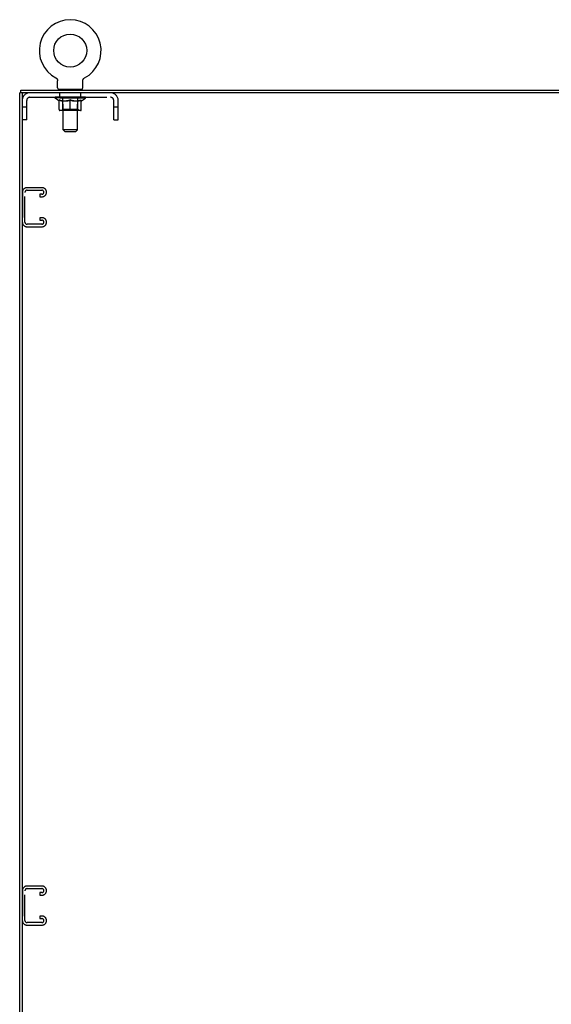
# Model space of a CAD drawing. Header units: inches. Extents: x 0 to 194, y 0 to 126.
# Tile 11 of 12: x 150 to 172, y 42 to 83. Entities that reach past the tile are written whole.
import ezdxf

# ---------------------------------------------------------------- set-up
doc = ezdxf.new("R2010")
doc.units = ezdxf.units.IN
doc.header["$LTSCALE"] = 10.674419
doc.header["$MEASUREMENT"] = 0
doc.linetypes.add('HIDDEN', pattern=[0.2, 0.1, -0.1])
doc.layers.get('0').update_dxf_attribs({"linetype": 'CONTINUOUS'})
doc.layers.add('02___PRT_ALL_AXES', color=7, linetype='CONTINUOUS')
doc.layers.add('DEFAULT_2', color=8, linetype='HIDDEN')

msp = doc.modelspace()

# ---------------------------------------------------------------- linework, layer by layer
at = {"color": 7, "linetype": 'Continuous'}
for p, q in [((151.289, 80.229), (151.289, 80.229)), ((151.289, 80.229), (151.294, 80.226)), ((151.292, 80.227), (151.29, 80.228)), ((151.294, 80.226), (151.298, 80.224)), ((151.298, 80.224), (151.303, 80.221)), ((151.302, 80.221), (151.307, 80.218)), ((151.307, 80.218), (151.311, 80.215)), ((151.311, 80.215), (151.315, 80.211)), ((151.315, 80.211), (151.319, 80.208)), ((151.319, 80.208), (151.323, 80.204)), ((151.323, 80.204), (151.326, 80.2)), ((151.326, 80.201), (151.33, 80.197)), ((151.33, 80.197), (151.333, 80.193)), ((151.333, 80.193), (151.337, 80.188)), ((151.337, 80.189), (151.34, 80.184)), ((151.34, 80.184), (151.343, 80.18)), ((151.343, 80.18), (151.345, 80.176)), ((151.345, 80.176), (151.348, 80.171)), ((151.348, 80.171), (151.35, 80.166)), ((151.35, 80.166), (151.353, 80.162)), ((151.355, 80.157), (151.357, 80.152)), ((151.357, 80.152), (151.358, 80.147)), ((151.358, 80.147), (151.36, 80.142)), ((151.36, 80.142), (151.361, 80.137)), ((151.361, 80.137), (151.363, 80.132)), ((151.363, 80.132), (151.364, 80.127)), ((151.364, 80.127), (151.364, 80.122)), ((151.366, 80.106), (151.366, 80.102)), ((151.366, 79.809), (151.366, 80.102)), ((152.412, 80.111), (152.413, 80.117)), ((152.412, 79.809), (152.412, 80.102)), ((152.413, 80.122), (152.414, 80.127)), ((152.413, 80.116), (152.413, 80.122)), ((152.414, 80.127), (152.415, 80.132)), ((152.415, 80.132), (152.416, 80.137)), ((152.416, 80.137), (152.418, 80.142)), ((152.418, 80.142), (152.419, 80.147)), ((152.419, 80.147), (152.421, 80.152)), ((152.421, 80.152), (152.423, 80.157)), ((152.423, 80.157), (152.425, 80.162)), ((152.425, 80.162), (152.427, 80.166)), ((152.427, 80.166), (152.43, 80.171)), ((152.43, 80.171), (152.432, 80.176)), ((152.432, 80.176), (152.435, 80.18)), ((152.435, 80.18), (152.438, 80.184)), ((152.438, 80.184), (152.441, 80.189)), ((152.441, 80.188), (152.444, 80.193)), ((152.444, 80.193), (152.448, 80.197)), ((152.448, 80.197), (152.451, 80.201)), ((152.451, 80.2), (152.455, 80.204)), ((152.455, 80.204), (152.459, 80.208)), ((152.459, 80.208), (152.463, 80.211)), ((152.463, 80.211), (152.467, 80.215)), ((152.467, 80.215), (152.471, 80.218)), ((152.471, 80.218), (152.475, 80.221)), ((152.475, 80.221), (152.48, 80.224)), ((152.48, 80.224), (152.484, 80.226)), ((152.48, 80.224), (152.481, 80.224)), ((152.484, 80.226), (152.489, 80.229)), ((152.487, 80.228), (152.485, 80.227)), ((149.837, 79.606), (149.837, 79.71)), ((151.389, 79.74), (151.389, 79.71)), ((152.389, 79.74), (151.389, 79.74)), ((152.389, 79.74), (152.389, 79.71)), ((149.949, 79.606), (149.785, 79.606)), ((149.889, 79.606), (149.889, 79.56))]:
    msp.add_line(p, q, dxfattribs=at)
at = {"color": 3, "linetype": 'Continuous'}
for p, q in [((149.837, 79.71), (185.733, 79.71)), ((149.785, 7.814), (149.785, 79.606)), ((149.889, 79.546), (149.889, 7.874)), ((185.618, 79.606), (149.949, 79.606))]:
    msp.add_line(p, q, dxfattribs=at)
at = {"color": 7, "linetype": 'Continuous'}
for points in [[(151.353, 80.162), (151.355, 80.157), (151.357, 80.152)], [(151.364, 80.122), (151.365, 80.116), (151.366, 80.111)], [(151.365, 80.117), (151.366, 80.111), (151.366, 80.106)], [(152.412, 80.102), (152.412, 80.106), (152.412, 80.111)], [(152.412, 80.102), (152.412, 80.106), (152.412, 80.111)]]:
    msp.add_lwpolyline(points, dxfattribs=at)
msp.add_circle((151.889, 81.368), 0.688, dxfattribs=at)
for centre, radius, start, end in [((151.889, 81.368), 1.288, 297.7005, 242.2995), ((151.435, 79.809), 0.069, 180, 270), ((152.343, 79.809), 0.069, 270, 360)]:
    msp.add_arc(centre, radius, start, end, dxfattribs=at)
at = {"color": 3, "linetype": 'Continuous'}
msp.add_arc((149.949, 79.546), 0.06, 90, 180, dxfattribs=at)
at = {"layer": '02___PRT_ALL_AXES', "color": 8, "linetype": 'HIDDEN'}
for p, q in [((151.451, 79.419), (151.451, 79.606)), ((152.326, 79.606), (151.451, 79.606)), ((152.326, 79.419), (151.451, 79.419)), ((152.326, 79.419), (152.326, 79.606))]:
    msp.add_line(p, q, dxfattribs=at)
at = {"layer": 'DEFAULT_2', "color": 8, "linetype": 'HIDDEN'}
for p, q in [((151.289, 80.229), (151.289, 80.229)), ((151.297, 80.224), (151.298, 80.224)), ((152.489, 80.229), (152.489, 80.229)), ((152.489, 80.229), (152.489, 80.229)), ((151.576, 79.74), (151.576, 79.71)), ((151.589, 78.059), (151.589, 79.706)), ((152.189, 78.059), (152.189, 79.706)), ((152.201, 79.74), (152.201, 79.71)), ((150.076, 78.481), (150.076, 79.289)), ((150.206, 79.419), (153.572, 79.419)), ((151.256, 79.378), (151.256, 79.425)), ((151.415, 79.267), (151.256, 79.378)), ((152.522, 79.378), (151.256, 79.378)), ((151.265, 79.418), (151.265, 79.425)), ((151.274, 79.415), (151.274, 79.418)), ((151.274, 79.415), (152.504, 79.415)), ((151.283, 79.415), (151.283, 79.418)), ((151.284, 79.415), (151.284, 79.418)), ((151.294, 79.418), (151.294, 79.425)), ((151.31, 79.415), (151.31, 79.418)), ((151.312, 79.415), (151.312, 79.418)), ((151.34, 79.418), (151.34, 79.425)), ((151.355, 79.415), (151.355, 79.418)), ((151.358, 79.415), (151.358, 79.418)), ((151.562, 79.418), (151.361, 79.418)), ((151.404, 79.418), (151.404, 79.425)), ((151.405, 79.415), (151.405, 79.418)), ((151.406, 79.415), (151.406, 79.418)), ((151.409, 79.415), (151.409, 79.418)), ((151.415, 79.267), (151.425, 79.267)), ((151.416, 79.415), (151.416, 79.418)), ((151.416, 79.415), (151.416, 79.418)), ((151.42, 79.415), (151.42, 79.418)), ((151.423, 79.415), (151.423, 79.419)), ((151.425, 78.904), (151.425, 79.31)), ((151.427, 79.415), (151.427, 79.418)), ((151.441, 79.415), (151.441, 79.418)), ((151.46, 79.415), (151.46, 79.421)), ((151.46, 79.415), (151.46, 79.418)), ((151.48, 79.415), (151.48, 79.418)), ((151.48, 79.415), (151.48, 79.418)), ((151.482, 79.418), (151.482, 79.425)), ((151.492, 79.415), (151.492, 79.418)), ((151.496, 79.415), (151.496, 79.418)), ((151.505, 79.415), (151.505, 79.418)), ((151.516, 79.415), (151.516, 79.422)), ((151.532, 79.415), (151.532, 79.418)), ((151.535, 79.415), (151.535, 79.418)), ((151.562, 79.415), (151.562, 79.418)), ((151.629, 79.418), (151.567, 79.418)), ((151.568, 79.267), (151.748, 79.267)), ((151.572, 79.418), (151.572, 79.425)), ((151.576, 78.907), (151.576, 79.375)), ((151.579, 79.415), (151.579, 79.418)), ((151.584, 79.415), (151.584, 79.418)), ((151.59, 79.415), (151.59, 79.423)), ((151.594, 79.415), (151.594, 79.418)), ((151.605, 79.415), (151.605, 79.418)), ((151.629, 79.415), (151.629, 79.418)), ((151.704, 79.418), (151.645, 79.418)), ((151.665, 79.415), (151.665, 79.418)), ((151.672, 79.418), (151.672, 79.425)), ((151.676, 79.415), (151.676, 79.418)), ((151.678, 79.415), (151.678, 79.424)), ((151.681, 79.415), (151.681, 79.418)), ((151.689, 79.415), (151.689, 79.418)), ((151.704, 79.415), (151.704, 79.418)), ((151.784, 79.418), (151.73, 79.418)), ((151.743, 79.415), (151.743, 79.418)), ((151.774, 79.418), (151.852, 79.423)), ((151.779, 79.418), (151.779, 79.425)), ((151.779, 79.418), (151.779, 79.425)), ((151.779, 79.425), (151.779, 79.425)), ((151.779, 79.415), (151.779, 79.418)), ((151.783, 79.415), (151.783, 79.419)), ((151.784, 79.415), (151.784, 79.418)), ((151.785, 79.415), (151.785, 79.418)), ((151.82, 79.418), (151.884, 79.418)), ((151.825, 79.415), (151.825, 79.418)), ((151.831, 79.418), (151.831, 79.421)), ((151.852, 79.418), (151.852, 79.423)), ((151.868, 79.415), (151.868, 79.418)), ((151.886, 79.418), (151.886, 79.418)), ((151.886, 79.415), (151.886, 79.418)), ((151.886, 79.415), (151.886, 79.418)), ((151.889, 79.418), (151.889, 79.425)), ((151.889, 79.425), (152.003, 79.418)), ((151.889, 78.867), (151.889, 79.31)), ((151.891, 79.415), (151.891, 79.418)), ((151.891, 79.418), (151.892, 79.418)), ((151.892, 79.415), (151.892, 79.418)), ((151.91, 79.415), (151.91, 79.418)), ((151.91, 79.418), (151.958, 79.418)), ((151.952, 79.415), (151.952, 79.418)), ((151.993, 79.415), (151.993, 79.418)), ((151.993, 79.415), (151.993, 79.418)), ((151.993, 79.418), (152.048, 79.418)), ((151.994, 79.415), (151.994, 79.419)), ((151.998, 79.418), (151.998, 79.425)), ((151.998, 79.425), (151.999, 79.425)), ((151.998, 79.415), (151.998, 79.418)), ((151.999, 79.418), (151.999, 79.425)), ((152.03, 79.267), (152.21, 79.267)), ((152.035, 79.415), (152.035, 79.418)), ((152.074, 79.415), (152.074, 79.418)), ((152.074, 79.418), (152.133, 79.418)), ((152.089, 79.415), (152.089, 79.418)), ((152.097, 79.415), (152.097, 79.418)), ((152.099, 79.415), (152.099, 79.424)), ((152.102, 79.415), (152.102, 79.418)), ((152.105, 79.418), (152.105, 79.425)), ((152.113, 79.415), (152.113, 79.418)), ((152.149, 79.415), (152.149, 79.418)), ((152.149, 79.418), (152.211, 79.418)), ((152.173, 79.415), (152.173, 79.418)), ((152.184, 79.415), (152.184, 79.418)), ((152.188, 79.415), (152.188, 79.423)), ((152.194, 79.415), (152.194, 79.418)), ((152.199, 79.415), (152.199, 79.418)), ((152.202, 78.907), (152.202, 79.375)), ((152.206, 79.418), (152.206, 79.425)), ((152.216, 79.415), (152.216, 79.418)), ((152.216, 79.418), (152.417, 79.418)), ((152.243, 79.415), (152.243, 79.418)), ((152.246, 79.415), (152.246, 79.418)), ((152.262, 79.415), (152.262, 79.422)), ((152.273, 79.415), (152.273, 79.418)), ((152.282, 79.415), (152.282, 79.418)), ((152.286, 79.415), (152.286, 79.418)), ((152.296, 79.418), (152.296, 79.425)), ((152.297, 79.415), (152.297, 79.418)), ((152.297, 79.415), (152.297, 79.418)), ((152.318, 79.415), (152.318, 79.421)), ((152.318, 79.415), (152.318, 79.418)), ((152.336, 79.415), (152.336, 79.418)), ((152.351, 79.415), (152.351, 79.418)), ((152.352, 78.904), (152.352, 79.31)), ((152.352, 79.267), (152.363, 79.267)), ((152.355, 79.415), (152.355, 79.419)), ((152.358, 79.415), (152.358, 79.418)), ((152.362, 79.415), (152.362, 79.418)), ((152.362, 79.415), (152.362, 79.418)), ((152.363, 79.267), (152.522, 79.378)), ((152.369, 79.415), (152.369, 79.418)), ((152.372, 79.415), (152.372, 79.418)), ((152.373, 79.415), (152.373, 79.418)), ((152.374, 79.418), (152.374, 79.425)), ((152.42, 79.415), (152.42, 79.418)), ((152.423, 79.415), (152.423, 79.418)), ((152.437, 79.418), (152.437, 79.425)), ((152.466, 79.415), (152.466, 79.418)), ((152.468, 79.415), (152.468, 79.418)), ((152.484, 79.418), (152.484, 79.425)), ((152.494, 79.415), (152.494, 79.418)), ((152.495, 79.415), (152.495, 79.418)), ((152.504, 79.415), (152.504, 79.418)), ((152.513, 79.418), (152.513, 79.425)), ((152.522, 79.378), (152.522, 79.425)), ((153.702, 78.481), (153.702, 79.289)), ((153.889, 78.481), (153.889, 79.289)), ((150.076, 79.011), (149.889, 79.011)), ((152.315, 78.867), (151.462, 78.867)), ((151.576, 78.907), (151.536, 78.867)), ((152.202, 78.907), (151.576, 78.907)), ((152.202, 78.907), (152.241, 78.867)), ((153.889, 79.011), (153.702, 79.011)), ((150.076, 78.481), (149.889, 78.481)), ((153.702, 78.481), (153.889, 78.481)), ((151.658, 77.99), (151.589, 78.059)), ((152.189, 78.059), (151.589, 78.059)), ((152.12, 77.99), (152.189, 78.059)), ((151.658, 77.99), (152.12, 77.99)), ((150.719, 75.648), (150.079, 75.648)), ((149.899, 75.468), (149.899, 74.203)), ((150.003, 74.217), (150.003, 75.454)), ((150.093, 75.544), (150.705, 75.544)), ((150.618, 75.377), (150.618, 75.273)), ((150.705, 75.377), (150.618, 75.377)), ((150.618, 75.273), (150.719, 75.273)), ((150.899, 75.453), (150.899, 75.468)), ((150.618, 74.398), (150.618, 74.294)), ((150.719, 74.398), (150.618, 74.398)), ((150.079, 74.023), (150.719, 74.023)), ((150.705, 74.127), (150.093, 74.127)), ((150.618, 74.294), (150.705, 74.294)), ((150.899, 74.203), (150.899, 74.218)), ((150.719, 46.523), (150.079, 46.523)), ((150.093, 46.419), (150.705, 46.419)), ((149.899, 46.343), (149.899, 45.078)), ((150.003, 45.092), (150.003, 46.329)), ((150.618, 46.252), (150.618, 46.148)), ((150.705, 46.252), (150.618, 46.252)), ((150.618, 46.148), (150.719, 46.148)), ((150.899, 46.328), (150.899, 46.343)), ((150.618, 45.273), (150.618, 45.169)), ((150.719, 45.273), (150.618, 45.273)), ((150.618, 45.169), (150.705, 45.169)), ((150.079, 44.898), (150.719, 44.898)), ((150.705, 45.002), (150.093, 45.002)), ((150.899, 45.078), (150.899, 45.093))]:
    msp.add_line(p, q, dxfattribs=at)
for points in [[(151.575, 79.267), (151.551, 79.271), (151.526, 79.277), (151.501, 79.284), (151.476, 79.291), (151.451, 79.3), (151.425, 79.31)], [(151.425, 79.309), (151.45, 79.3), (151.474, 79.291), (151.498, 79.284), (151.521, 79.277), (151.545, 79.271), (151.568, 79.267)], [(151.889, 79.31), (151.863, 79.3), (151.837, 79.291), (151.812, 79.284), (151.787, 79.277), (151.763, 79.271), (151.738, 79.267)], [(151.748, 79.267), (151.771, 79.271), (151.794, 79.277), (151.818, 79.284), (151.841, 79.291), (151.865, 79.299), (151.889, 79.309)], [(152.04, 79.267), (152.015, 79.271), (151.99, 79.277), (151.965, 79.284), (151.94, 79.292), (151.915, 79.301), (151.889, 79.31)], [(151.889, 79.309), (151.913, 79.299), (151.937, 79.291), (151.961, 79.283), (151.984, 79.277), (152.007, 79.271), (152.03, 79.267)], [(152.352, 79.31), (152.327, 79.3), (152.301, 79.291), (152.276, 79.283), (152.252, 79.277), (152.227, 79.271), (152.202, 79.267)], [(152.21, 79.267), (152.233, 79.271), (152.257, 79.277), (152.28, 79.284), (152.304, 79.291), (152.328, 79.3), (152.352, 79.309)]]:
    msp.add_lwpolyline(points, dxfattribs=at)
for centre, radius, start, end in [((151.554, 79.706), 0.0345, 0, 90), ((152.223, 79.706), 0.0345, 90, 180), ((150.206, 79.289), 0.317, 90, 180), ((150.206, 79.289), 0.13, 90, 180), ((151.536, 79.375), 0.0398, 0, 90), ((152.241, 79.375), 0.0398, 90, 180), ((153.572, 79.289), 0.317, 0, 90), ((153.572, 79.289), 0.13, 0, 90), ((151.462, 78.904), 0.0371, 180, 270), ((152.315, 78.904), 0.0371, 270, 360), ((150.079, 75.468), 0.18, 90, 180), ((150.719, 75.468), 0.18, 0, 90), ((150.093, 75.454), 0.09, 90, 180), ((150.705, 75.454), 0.09, 0, 90), ((150.705, 75.467), 0.09, 270, 351.7808), ((150.719, 75.453), 0.18, 270, 360), ((150.719, 74.218), 0.18, 0, 90), ((150.079, 74.203), 0.18, 180, 270), ((150.093, 74.217), 0.09, 180, 270), ((150.705, 74.204), 0.09, 0, 90), ((150.705, 74.217), 0.09, 270, 351.7808), ((150.719, 74.203), 0.18, 270, 360), ((150.079, 46.343), 0.18, 90, 180), ((150.093, 46.329), 0.09, 90, 180), ((150.705, 46.329), 0.09, 0, 90), ((150.719, 46.343), 0.18, 0, 90), ((150.705, 46.342), 0.09, 270, 351.7808), ((150.719, 46.328), 0.18, 270, 360), ((150.705, 45.079), 0.09, 0, 90), ((150.719, 45.093), 0.18, 0, 90), ((150.079, 45.078), 0.18, 180, 270), ((150.093, 45.092), 0.09, 180, 270), ((150.705, 45.092), 0.09, 270, 351.7808), ((150.719, 45.078), 0.18, 270, 360)]:
    msp.add_arc(centre, radius, start, end, dxfattribs=at)
for centre, major_axis, ratio, start_param, end_param in [((151.889, 79.425), (0.633, 0.007), 0.05963, 2.96643, 3.140963), ((151.236, 79.413), (0.198, 0), 0.060556, 0.430652, 1.470503), ((151.889, 79.425), (0.633, 0), 0.060556, 3.141593, 3.316126), ((151.236, 79.406), (0.198, 0.002), 0.05963, 1.376596, 1.469874), ((151.889, 79.425), (0.633, 0.013), 0.05688, 2.791345, 2.965878), ((151.211, 79.413), (0.198, 0.002), 0.05963, 0.25549, 1.295341), ((151.28, 79.413), (0.198, -0.002), 0.05963, 0.605815, 1.645666), ((151.889, 79.425), (0.633, -0.007), 0.05963, -2.96643, -2.791898), ((151.28, 79.406), (0.198, 0), 0.060556, 1.551758, 1.645036), ((151.211, 79.406), (0.198, 0.004), 0.05688, 1.20151, 1.294789), ((151.281, 79.409), (0.164, 0.002), 0.05963, 1.065228, 1.614276), ((151.261, 79.409), (0.164, 0.003), 0.05688, 0.890143, 1.43919), ((151.319, 79.409), (0.164, 0), 0.060556, 1.240391, 1.789438), ((151.889, 79.425), (0.633, 0.019), 0.052395, 2.616403, 2.790936), ((151.208, 79.413), (0.198, 0.004), 0.05688, 0.080405, 1.120256), ((151.343, 79.413), (0.198, -0.004), 0.05688, 0.7809, 1.820751), ((151.889, 79.425), (0.633, -0.013), 0.05688, -2.791345, -2.616812), ((151.343, 79.406), (0.198, -0.002), 0.05963, 1.72692, 1.820198), ((151.208, 79.406), (0.198, 0.006), 0.052395, 1.026568, 1.119847), ((151.261, 79.409), (0.164, 0.005), 0.052395, 0.715201, 1.264248), ((151.375, 79.409), (0.164, -0.002), 0.05963, 1.415553, 1.9646), ((151.889, 79.425), (0.633, 0.025), 0.046319, 2.441654, 2.616187), ((151.422, 79.413), (0.198, -0.006), 0.052395, 0.955842, 1.995693), ((151.225, 79.413), (0.198, 0.006), 0.052395, -0.094537, 0.945314), ((151.889, 79.425), (0.633, -0.019), 0.052395, -2.616403, -2.44187), ((151.422, 79.406), (0.198, -0.004), 0.05688, 1.902006, 1.995284), ((151.225, 79.406), (0.198, 0.008), 0.046319, 0.851819, 0.945098), ((151.279, 79.409), (0.164, 0.006), 0.046319, 0.540452, 1.089499), ((151.446, 79.409), (0.164, -0.003), 0.05688, 1.590638, 2.139686), ((151.889, 79.425), (0.633, 0.029), 0.038841, 2.267123, 2.441656), ((151.515, 79.413), (0.198, -0.008), 0.046319, 1.130591, 2.170442), ((151.262, 79.413), (0.198, 0.008), 0.046319, -0.269286, 0.770565), ((151.889, 79.425), (0.633, -0.025), 0.046319, -2.441654, -2.267121), ((151.515, 79.406), (0.198, -0.006), 0.052395, 2.076947, 2.170226), ((151.262, 79.406), (0.198, 0.009), 0.038841, 0.677289, 0.770567), ((151.316, 79.409), (0.164, 0.008), 0.038841, 0.365921, 0.914969), ((151.531, 79.409), (0.164, -0.005), 0.052395, 1.76558, 2.314627), ((151.889, 79.425), (0.633, 0.033), 0.030195, 2.09281, 2.267343), ((151.62, 79.413), (0.198, -0.009), 0.038841, 1.305122, 2.344973), ((151.889, 79.425), (0.633, -0.029), 0.038841, -2.267123, -2.092591), ((151.318, 79.413), (0.198, 0.009), 0.038841, -0.443817, 0.596034), ((151.62, 79.406), (0.198, -0.008), 0.046319, 2.251696, 2.344975), ((151.318, 79.406), (0.198, 0.01), 0.030195, 0.502975, 0.596254), ((151.37, 79.409), (0.164, 0.009), 0.030195, 0.191608, 0.740655), ((151.626, 79.409), (0.164, -0.006), 0.046319, 1.940329, 2.489376), ((151.392, 79.413), (0.198, 0.01), 0.030195, -0.61813, 0.421721), ((151.889, 79.425), (0.633, 0.036), 0.020645, 1.918687, 2.09322), ((151.733, 79.413), (0.198, -0.01), 0.030195, 1.479435, 2.519286), ((151.889, 79.425), (0.633, -0.033), 0.030195, -2.09281, -1.918277), ((151.733, 79.406), (0.198, -0.009), 0.038841, 2.426227, 2.519505), ((151.392, 79.406), (0.198, 0.011), 0.020645, 0.328852, 0.422131), ((151.441, 79.409), (0.164, 0.009), 0.020645, 0.017485, 0.566532), ((151.729, 79.409), (0.164, -0.008), 0.038841, 2.11486, 2.663907), ((151.48, 79.413), (0.198, 0.011), 0.020645, -0.792253, 0.247598), ((151.889, 79.425), (0.633, 0.038), 0.010478, 1.744704, 1.919237), ((151.851, 79.413), (0.198, -0.011), 0.020645, 1.653558, 2.693409), ((151.889, 79.425), (0.633, -0.036), 0.020645, -1.918687, -1.744154), ((151.851, 79.406), (0.198, -0.01), 0.030195, 2.60054, 2.693819), ((151.48, 79.406), (0.198, 0.012), 0.010478, 0.154869, 0.248148), ((151.524, 79.409), (0.164, 0.01), 0.010478, 6.126688, 6.675735), ((151.838, 79.409), (0.164, -0.009), 0.030195, 2.289173, 2.83822), ((151.581, 79.413), (0.198, 0.012), 0.010478, -0.966236, -0.000846), ((151.97, 79.413), (0.198, -0.012), 0.010478, 1.827541, 2.867392), ((151.889, 79.425), (0.633, -0.038), 0.010478, -1.744704, -1.570171), ((151.97, 79.406), (0.198, -0.011), 0.020645, 2.774664, 2.867942), ((151.948, 79.409), (0.164, -0.009), 0.020645, 2.463296, 3.012344), ((151.808, 79.413), (0.198, 0.012), 0.010478, 0.274201, 1.314052), ((151.722, 79.409), (0.164, 0.01), 0.010478, -0.000298, 0.504314), ((151.692, 79.406), (0.198, 0.012), 0.010478, 0.192946, 0.399283), ((151.889, 79.425), (0.633, 0.038), 0.010478, -1.578586, -1.396888), ((152.086, 79.406), (0.198, -0.012), 0.010478, 2.948646, 3.041925), ((152.056, 79.409), (0.164, -0.01), 0.010478, 2.637279, 3.142076), ((151.927, 79.413), (0.198, 0.011), 0.020645, 0.448184, 1.488034), ((151.83, 79.409), (0.164, 0.009), 0.020645, 0.129249, 0.678296), ((151.808, 79.406), (0.198, 0.011), 0.020645, 0.273651, 0.366929), ((152.196, 79.413), (0.198, -0.012), 0.010478, -3.140747, -2.175357), ((151.889, 79.425), (0.633, 0.036), 0.020645, -1.397439, -1.222906), ((151.889, 79.425), (0.633, -0.038), 0.010478, 1.222355, 1.396888), ((152.045, 79.413), (0.198, 0.01), 0.030195, 0.622307, 1.662158), ((151.94, 79.409), (0.164, 0.009), 0.030195, 0.303372, 0.852419), ((152.254, 79.409), (0.164, -0.01), 0.010478, 2.749043, 3.29809), ((152.298, 79.413), (0.198, -0.011), 0.020645, 2.893995, 3.933846), ((151.927, 79.406), (0.198, 0.01), 0.030195, 0.447774, 0.541052), ((152.298, 79.406), (0.198, -0.012), 0.010478, 2.893445, 2.986723), ((151.889, 79.425), (0.633, 0.033), 0.030195, -1.223315, -1.048783), ((151.889, 79.425), (0.633, -0.036), 0.020645, 1.048373, 1.222906), ((152.158, 79.413), (0.198, 0.009), 0.038841, 0.79662, 1.836471), ((152.048, 79.409), (0.164, 0.008), 0.038841, 0.477686, 1.026733), ((152.337, 79.409), (0.164, -0.009), 0.020645, 2.57506, 3.124108), ((152.386, 79.413), (0.198, -0.01), 0.030195, 2.719872, 3.759723), ((152.262, 79.413), (0.198, 0.008), 0.046319, 0.971151, 2.011002), ((152.045, 79.406), (0.198, 0.009), 0.038841, 0.622087, 0.715366), ((152.386, 79.406), (0.198, -0.011), 0.020645, 2.719462, 2.812741), ((151.889, 79.425), (0.633, 0.029), 0.038841, -1.049002, -0.874469), ((151.889, 79.425), (0.633, -0.033), 0.030195, 0.87425, 1.048783), ((152.152, 79.409), (0.164, 0.006), 0.046319, 0.652216, 1.201263), ((152.356, 79.413), (0.198, 0.006), 0.052395, 1.1459, 2.185751), ((152.407, 79.409), (0.164, -0.009), 0.030195, 2.400937, 2.949985), ((152.46, 79.413), (0.198, -0.009), 0.038841, 2.545558, 3.585409), ((152.247, 79.409), (0.164, 0.005), 0.052395, 0.826965, 1.376012), ((152.158, 79.406), (0.198, 0.008), 0.046319, 0.796618, 0.889896), ((152.46, 79.406), (0.198, -0.01), 0.030195, 2.545339, 2.638617), ((152.435, 79.413), (0.198, 0.004), 0.05688, 1.320842, 2.360692), ((151.889, 79.425), (0.633, 0.025), 0.046319, -0.874471, -0.699939), ((151.889, 79.425), (0.633, -0.029), 0.038841, 0.699936, 0.874469), ((152.516, 79.413), (0.198, -0.008), 0.046319, 2.371028, 3.410879), ((152.462, 79.409), (0.164, -0.008), 0.038841, 2.226624, 2.775671), ((152.498, 79.413), (0.198, 0.002), 0.05963, 1.495927, 2.535778), ((152.332, 79.409), (0.164, 0.003), 0.05688, 1.001907, 1.550954), ((152.553, 79.413), (0.198, -0.006), 0.052395, 2.196279, 3.23613), ((152.499, 79.409), (0.164, -0.006), 0.046319, 2.052093, 2.601141), ((152.262, 79.406), (0.198, 0.006), 0.052395, 0.971367, 1.064645), ((152.542, 79.413), (0.198, 0), 0.060556, 1.671089, 2.71094), ((152.516, 79.406), (0.198, -0.009), 0.038841, 2.371026, 2.464304), ((152.57, 79.413), (0.198, -0.004), 0.05688, 2.021337, 3.061188), ((151.889, 79.425), (0.633, 0.019), 0.052395, -0.699723, -0.52519), ((151.889, 79.425), (0.633, -0.025), 0.046319, 0.525406, 0.699939), ((152.566, 79.413), (0.198, -0.002), 0.05963, 1.846251, 2.886102), ((152.403, 79.409), (0.164, 0.002), 0.05963, 1.176993, 1.72604), ((152.517, 79.409), (0.164, -0.005), 0.052395, 1.877344, 2.426392), ((152.458, 79.409), (0.164, 0), 0.060556, 1.352155, 1.901202), ((152.516, 79.409), (0.164, -0.003), 0.05688, 1.702402, 2.25145), ((152.497, 79.409), (0.164, -0.002), 0.05963, 1.527317, 2.076364), ((152.356, 79.406), (0.198, 0.004), 0.05688, 1.146309, 1.239587), ((152.553, 79.406), (0.198, -0.008), 0.046319, 2.196495, 2.289773), ((151.889, 79.425), (0.633, 0.013), 0.05688, -0.524781, -0.350248), ((151.889, 79.425), (0.633, -0.019), 0.052395, 0.350657, 0.52519), ((152.435, 79.406), (0.198, 0.002), 0.05963, 1.321394, 1.414673), ((152.57, 79.406), (0.198, -0.006), 0.052395, 2.021746, 2.115024), ((151.889, 79.425), (0.633, 0.007), 0.05963, -0.349695, -0.175162), ((151.889, 79.425), (0.633, -0.013), 0.05688, 0.175715, 0.350248), ((152.498, 79.406), (0.198, 0), 0.060556, 1.496556, 1.589835), ((152.566, 79.406), (0.198, -0.004), 0.05688, 1.846804, 1.940083), ((152.542, 79.406), (0.198, -0.002), 0.05963, 1.671719, 1.764997), ((151.889, 79.425), (0.633, 0), 0.060556, -0.174533, 0), ((151.889, 79.425), (0.633, -0.007), 0.05963, 0.000629, 0.175162)]:
    msp.add_ellipse(centre, major_axis=major_axis, ratio=ratio, start_param=start_param, end_param=end_param, dxfattribs=at)

doc.saveas('drawing.dxf')
